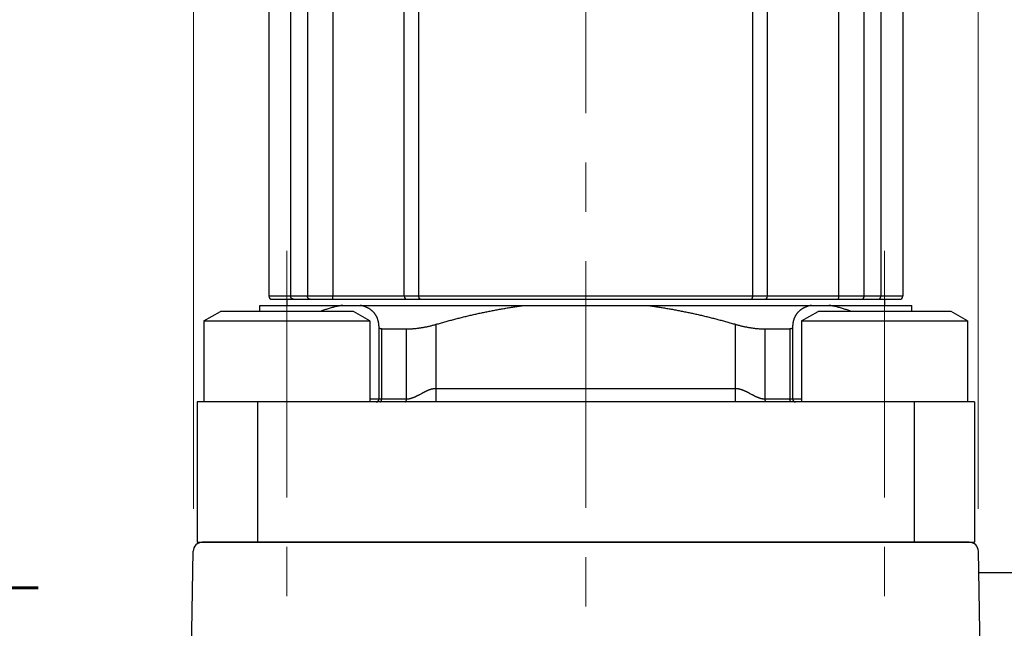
# Model space of a CAD drawing. Header units: millimetres. Extents: x 0 to 594, y 0 to 420.
# Tile 84 of 112: x 478 to 511, y 233 to 253. Entities that reach past the tile are written whole.
import ezdxf

# ---------------------------------------------------------------- set-up
doc = ezdxf.new("R2010")
doc.units = ezdxf.units.MM
doc.header["$LTSCALE"] = 0.257233
doc.linetypes.add('CENTER', pattern=[50.8, 31.75, -6.35, 6.35, -6.35])
doc.layers.add('NoLayerName_001', color=7, linetype='Continuous')
doc.layers.add('NoLayerName_003', color=7, linetype='Continuous')
doc.styles.get("Standard").update_dxf_attribs({"font": 'txt', "bigfont": 'extfont2'})
doc.dimstyles.get("Standard").update_dxf_attribs({"dimtxt": 2.5, "dimasz": 2.5, "dimexe": 1, "dimexo": 1, "dimtad": 1, "dimdec": 3, "dimzin": 0, "dimdsep": 46, "dimtxsty": 'Standard', "dimcen": 2.5, "dimadec": 3, "dimazin": 0, "dimtfac": 0.75, "dimtdec": 3, "dimtmove": 0, "dimatfit": 3, "dimfxl": 1, "dimarcsym": 0})

# ---------------------------------------------------------------- blocks, each defined once
blk = doc.blocks.new('_OPEN30')
at = {"color": 0, "linetype": 'ByBlock', "lineweight": -2}
for p, q in [((-1, 0.267949), (0, 0)), ((0, 0), (-1, -0.267949)), ((0, 0), (-1, 0))]:
    blk.add_line(p, q, dxfattribs=at)
blk = doc.blocks.new('*D49')
at = {"layer": 'Defpoints', "color": 0}
for p in [(483.933, 281.714), (483.933, 235.47), (509.933, 235.47)]:
    blk.add_point(p, dxfattribs=at)
at = {"layer": 'NoLayerName_001', "color": 0, "linetype": 'Continuous', "lineweight": 13}
for p, q in [((483.933, 236.884), (483.933, 283.128)), ((509.933, 236.884), (509.933, 283.128)), ((507.812, 281.714), (486.055, 281.714))]:
    blk.add_line(p, q, dxfattribs=at)
at = {"layer": 'NoLayerName_001', "color": 0, "lineweight": 13, "xscale": 2.1213, "yscale": 2.1213, "zscale": 2.1213, "rotation": 180}
blk.add_blockref('_OPEN30', (483.933, 281.714), dxfattribs=at)
at = {"layer": 'NoLayerName_001', "color": 0, "lineweight": 13, "xscale": 2.1213, "yscale": 2.1213, "zscale": 2.1213}
blk.add_blockref('_OPEN30', (509.933, 281.714), dxfattribs=at)
at = {"layer": 'NoLayerName_001', "color": 0, "lineweight": 13, "insert": (496.933, 285.603), "char_height": 4.9497, "attachment_point": 5}
blk.add_mtext('\\W0.8000;26', dxfattribs=at)
blk = doc.blocks.new('*D50')
at = {"layer": 'Defpoints', "color": 0}
for p in [(489.433, 267.87), (461.521, 221.77), (476.633, 221.77)]:
    blk.add_point(p, dxfattribs=at)
at = {"layer": 'NoLayerName_001', "color": 0, "linetype": 'Continuous', "lineweight": 13}
for p, q in [((488.019, 267.87), (460.107, 267.87)), ((461.521, 265.749), (461.521, 223.891)), ((475.219, 221.77), (460.107, 221.77))]:
    blk.add_line(p, q, dxfattribs=at)
at = {"layer": 'NoLayerName_001', "color": 0, "lineweight": 13, "xscale": 2.121340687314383, "yscale": 2.121340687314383, "zscale": 2.121340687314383}
for p, rotation in [((461.521, 267.87), 90), ((461.521, 221.77), 270)]:
    blk.add_blockref('_OPEN30', p, dxfattribs=dict(at, rotation=rotation))
at = {"layer": 'NoLayerName_001', "color": 0, "lineweight": 13, "insert": (457.632, 244.82), "char_height": 4.94979, "attachment_point": 5, "rotation": 90}
blk.add_mtext('\\W0.8000;４６．５', dxfattribs=at)
blk = doc.blocks.new('*D51')
at = {"layer": 'Defpoints', "color": 0}
for p in [(489.433, 267.87), (452.631, 141.77), (476.633, 141.77)]:
    blk.add_point(p, dxfattribs=at)
at = {"layer": 'NoLayerName_001', "color": 0, "linetype": 'Continuous', "lineweight": 13}
for p, q in [((488.019, 267.87), (451.217, 267.87)), ((452.631, 265.749), (452.631, 143.891)), ((475.219, 141.77), (451.217, 141.77))]:
    blk.add_line(p, q, dxfattribs=at)
at = {"layer": 'NoLayerName_001', "color": 0, "lineweight": 13, "xscale": 2.121340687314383, "yscale": 2.121340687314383, "zscale": 2.121340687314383}
for p, rotation in [((452.631, 267.87), 90), ((452.631, 141.77), 270)]:
    blk.add_blockref('_OPEN30', p, dxfattribs=dict(at, rotation=rotation))
at = {"layer": 'NoLayerName_001', "color": 0, "lineweight": 13, "insert": (448.742, 204.82), "char_height": 4.94979, "attachment_point": 5, "rotation": 90}
blk.add_mtext('\\W0.8000;１２６．５', dxfattribs=at)
blk = doc.blocks.new('*D62')
at = {"layer": 'Defpoints', "color": 0}
for p in [(508.433, 227.903), (508.433, 224.35), (496.933, 218.124)]:
    blk.add_point(p, dxfattribs=at)
at = {"layer": 'NoLayerName_001', "color": 0, "linetype": 'Continuous', "lineweight": 13}
for p, q in [((508.433, 225.764), (508.433, 229.317)), ((496.933, 227.903), (466.538, 227.903)), ((499.055, 227.903), (506.312, 227.903))]:
    blk.add_line(p, q, dxfattribs=at)
at = {"layer": 'NoLayerName_001', "color": 0, "lineweight": 13, "xscale": 2.121340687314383, "yscale": 2.121340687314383, "zscale": 2.121340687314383, "rotation": 180}
blk.add_blockref('_OPEN30', (496.933, 227.903), dxfattribs=at)
at = {"layer": 'NoLayerName_001', "color": 0, "lineweight": 13, "xscale": 2.121340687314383, "yscale": 2.121340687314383, "zscale": 2.121340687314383}
blk.add_blockref('_OPEN30', (508.433, 227.903), dxfattribs=at)
at = {"layer": 'NoLayerName_001', "color": 0, "lineweight": 13, "insert": (473.704, 231.792), "char_height": 4.94979, "attachment_point": 5}
blk.add_mtext('\\W0.8000;11.5', dxfattribs=at)

msp = doc.modelspace()

# ---------------------------------------------------------------- linework, layer by layer
at = {"layer": 'NoLayerName_001', "color": 8, "linetype": 'Continuous', "lineweight": 25}
for p, q in [((490.9183, 243.9199), (490.9183, 263.7561)), ((491.4039, 243.9199), (491.4039, 263.7561)), ((502.4626, 243.9199), (502.4626, 263.7561)), ((502.9481, 243.9199), (502.9481, 263.7561)), ((488.5561, 261.4314), (488.5562, 243.9199)), ((505.3102, 243.9199), (505.3103, 261.4314)), ((487.7143, 260.9789), (487.7143, 243.9199)), ((506.1521, 243.9199), (506.1522, 260.9789)), ((487.1605, 243.9199), (487.1605, 259.9007)), ((506.706, 259.9007), (506.7059, 243.9199)), ((507.4332, 243.9199), (486.4332, 243.9199)), ((490.1718, 240.5199), (490.1718, 242.8396)), ((490.9948, 240.521), (490.9948, 242.8396)), ((491.9764, 240.4199), (491.9764, 242.9914)), ((501.89, 240.4199), (501.89, 242.9914)), ((502.8716, 240.5199), (502.8716, 242.8396)), ((503.6946, 242.8396), (503.6946, 240.5199)), ((491.9764, 240.8699), (501.89, 240.8683)), ((486.0582, 240.4199), (486.0582, 235.7699)), ((489.7832, 240.5199), (490.0836, 240.5199)), ((490.0836, 240.5199), (490.9948, 240.521)), ((502.8716, 240.5199), (504.0832, 240.5199)), ((507.8082, 240.4199), (507.8082, 235.7699))]:
    msp.add_line(p, q, dxfattribs=at)
at = {"layer": 'NoLayerName_001', "color": 7, "linetype": 'Continuous', "lineweight": 25}
for p, q in [((486.4332, 256.4961), (486.4332, 243.9199)), ((507.4332, 256.4961), (507.4332, 243.9199)), ((486.5332, 243.8199), (507.3332, 243.8199)), ((487.0332, 243.8199), (487.0332, 243.6199)), ((506.8332, 243.8199), (506.8332, 243.6199)), ((484.2832, 243.1023), (484.8332, 243.4199)), ((489.2332, 243.4199), (484.8332, 243.4199)), ((486.1332, 243.6199), (507.7332, 243.6199)), ((486.1332, 243.4199), (486.1332, 243.6199)), ((489.7832, 243.1023), (489.2332, 243.4199)), ((504.0832, 243.1023), (504.6332, 243.4199)), ((509.0332, 243.4199), (504.6332, 243.4199)), ((507.7332, 243.4199), (507.7332, 243.6199)), ((509.5832, 243.1023), (509.0332, 243.4199)), ((484.2832, 243.1023), (489.7832, 243.1023)), ((484.2832, 243.1023), (484.2832, 240.4199)), ((489.7832, 243.1023), (489.7832, 240.4199)), ((504.0832, 243.1023), (509.5832, 243.1023)), ((504.0832, 243.1023), (504.0832, 240.4199)), ((509.5832, 243.1023), (509.5832, 240.4199)), ((490.0836, 240.5199), (490.0836, 242.8995)), ((490.1718, 242.8396), (490.9948, 242.8396)), ((502.8716, 242.8396), (503.6946, 242.8396)), ((503.7828, 242.8995), (503.7828, 240.5199)), ((484.0582, 240.4199), (484.0582, 235.7699)), ((509.8082, 240.4199), (484.0582, 240.4199)), ((509.8082, 240.4199), (509.8082, 235.7699)), ((484.0582, 235.7699), (509.8082, 235.7699)), ((509.6332, 235.7699), (484.2332, 235.7699)), ((483.7115, 223.0701), (483.9281, 235.4751)), ((510.1549, 223.0701), (509.9384, 235.4751)), ((509.9507, 234.7699), (527.1385, 234.7699))]:
    msp.add_line(p, q, dxfattribs=at)
at = {"layer": 'NoLayerName_001', "color": 2, "linetype": 'CENTER', "lineweight": 13}
for p, q in [((487.0332, 245.4199), (487.0332, 233.7699)), ((506.8332, 245.4199), (506.8332, 233.7699))]:
    msp.add_line(p, q, dxfattribs=at)
at = {"layer": 'NoLayerName_001', "color": 7, "linetype": 'Continuous', "lineweight": 25}
for centre, radius, start, end in [((486.5332, 243.9199), 0.1, 180, 270), ((507.3332, 243.9199), 0.1, 270, 0), ((489.9836, 240.5199), 0.1, 270.00128, 0.00128), ((503.8828, 240.5199), 0.1, 179.99872, 269.99872), ((484.228, 235.4699), 0.3, 90, 179), ((509.6384, 235.4699), 0.3, 1, 90)]:
    msp.add_arc(centre, radius, start, end, dxfattribs=at)
at = {"layer": 'NoLayerName_001', "color": 8, "linetype": 'Continuous', "lineweight": 25}
for centre, start, end in [((491.0183, 243.9198), 179.97872, 270.01426), ((502.8481, 243.9198), 269.98574, 0.02128)]:
    msp.add_arc(centre, 0.1, start, end, dxfattribs=at)
for points, knots in [([(487.2514, 243.8199), (487.2494, 243.8199), (487.2455, 243.82), (487.2396, 243.8207), (487.2337, 243.8217), (487.2279, 243.8232), (487.2222, 243.8251), (487.2167, 243.8274), (487.2114, 243.83), (487.2062, 243.833), (487.2013, 243.8363), (487.1966, 243.8399), (487.1921, 243.8439), (487.1879, 243.8481), (487.184, 243.8527), (487.1803, 243.8575), (487.177, 243.8625), (487.1739, 243.8677), (487.1711, 243.8731), (487.1687, 243.8787), (487.1665, 243.8844), (487.1647, 243.8902), (487.1632, 243.8961), (487.162, 243.902), (487.1611, 243.9079), (487.1606, 243.9139), (487.1605, 243.9179), (487.1605, 243.9199)], [0, 0, 0, 0, 0.0059204, 0.01186169, 0.0178195, 0.02378731, 0.02975713, 0.03572013, 0.04167, 0.04761151, 0.05355165, 0.05949668, 0.06545236, 0.07142414, 0.0774171, 0.08343377, 0.08947355, 0.09553366, 0.10160956, 0.10769524, 0.11378361, 0.1198668, 0.12593649, 0.13198422, 0.13800168, 0.14398107, 0.1499154, 0.1499154, 0.1499154, 0.1499154]), ([(487.8, 243.8199), (487.7981, 243.8199), (487.7942, 243.82), (487.7885, 243.8207), (487.7828, 243.8219), (487.7772, 243.8235), (487.7717, 243.8254), (487.7664, 243.8278), (487.7613, 243.8306), (487.7564, 243.8337), (487.7517, 243.8371), (487.7473, 243.8409), (487.7431, 243.8449), (487.7392, 243.8492), (487.7356, 243.8538), (487.7322, 243.8586), (487.7291, 243.8636), (487.7263, 243.8688), (487.7238, 243.8741), (487.7216, 243.8796), (487.7197, 243.8852), (487.718, 243.8909), (487.7166, 243.8966), (487.7156, 243.9024), (487.7148, 243.9083), (487.7143, 243.9141), (487.7143, 243.9179), (487.7143, 243.9199)], [0, 0, 0, 0, 0.00577, 0.01156307, 0.01737467, 0.02319712, 0.02902059, 0.03483398, 0.04063164, 0.04642158, 0.05221194, 0.0580088, 0.06381649, 0.06963784, 0.07547501, 0.08133055, 0.08720518, 0.09309747, 0.09900424, 0.10492079, 0.11084117, 0.11675851, 0.12266521, 0.12855325, 0.13441438, 0.14024038, 0.14602334, 0.14602334, 0.14602334, 0.14602334]), ([(488.5578, 243.8199), (488.5577, 243.8205), (488.5574, 243.8216), (488.5573, 243.8235), (488.5573, 243.8253), (488.5572, 243.8271), (488.5571, 243.8289), (488.557, 243.8307), (488.557, 243.8325), (488.5569, 243.8356), (488.5568, 243.8398), (488.5567, 243.8447), (488.5567, 243.8489), (488.5566, 243.8532), (488.5565, 243.8586), (488.5564, 243.8659), (488.5564, 243.8744), (488.5563, 243.8841), (488.5562, 243.8944), (488.5562, 243.9059), (488.5562, 243.9144), (488.5562, 243.9193), (488.5562, 243.9199)], [0, 0, 0, 0, 0.00182946, 0.00360138, 0.00547013, 0.00727439, 0.00907346, 0.01088559, 0.01270702, 0.01453382, 0.02001037, 0.02546518, 0.02909785, 0.03273293, 0.03819014, 0.04546926, 0.05456506, 0.06365912, 0.07457288, 0.08548741, 0.0982211, 0.10004015, 0.10004015, 0.10004015, 0.10004015]), ([(491.4553, 243.8199), (491.454, 243.82), (491.4512, 243.82), (491.4473, 243.8211), (491.4434, 243.8226), (491.4398, 243.8246), (491.4363, 243.8269), (491.4331, 243.8295), (491.4302, 243.8324), (491.4275, 243.8354), (491.4251, 243.8387), (491.4229, 243.8421), (491.4208, 243.8456), (491.4189, 243.8492), (491.4171, 243.8528), (491.4155, 243.8565), (491.414, 243.8603), (491.4126, 243.8641), (491.4113, 243.868), (491.4102, 243.8718), (491.4091, 243.8758), (491.4082, 243.8797), (491.4074, 243.8837), (491.4066, 243.8876), (491.406, 243.8916), (491.4054, 243.8956), (491.4049, 243.8997), (491.4045, 243.9037), (491.4042, 243.9077), (491.404, 243.9118), (491.4039, 243.9158), (491.4039, 243.9185), (491.4039, 243.9199)], [0, 0, 0, 0, 0.00403818, 0.00811031, 0.0122319, 0.01638923, 0.02054735, 0.02466384, 0.02874268, 0.03280585, 0.03686729, 0.04093343, 0.04500426, 0.04907426, 0.05313626, 0.05719129, 0.06124216, 0.06529102, 0.06933942, 0.07338828, 0.07743799, 0.08148841, 0.08553896, 0.08958926, 0.09363936, 0.09768922, 0.10173871, 0.10578757, 0.10983546, 0.11388192, 0.11792645, 0.12196841, 0.12196841, 0.12196841, 0.12196841]), ([(502.4111, 243.8199), (502.4125, 243.82), (502.4152, 243.82), (502.4191, 243.8211), (502.423, 243.8226), (502.4266, 243.8246), (502.4301, 243.8269), (502.4333, 243.8295), (502.4362, 243.8324), (502.4389, 243.8354), (502.4413, 243.8387), (502.4436, 243.8421), (502.4456, 243.8456), (502.4475, 243.8492), (502.4493, 243.8528), (502.4509, 243.8565), (502.4524, 243.8603), (502.4538, 243.8641), (502.4551, 243.868), (502.4562, 243.8718), (502.4573, 243.8758), (502.4582, 243.8797), (502.4591, 243.8837), (502.4598, 243.8876), (502.4605, 243.8916), (502.461, 243.8956), (502.4615, 243.8997), (502.4619, 243.9037), (502.4622, 243.9077), (502.4624, 243.9118), (502.4625, 243.9158), (502.4625, 243.9185), (502.4626, 243.9199)], [0, 0, 0, 0, 0.00403818, 0.00811031, 0.0122319, 0.01638923, 0.02054735, 0.02466384, 0.02874268, 0.03280585, 0.03686729, 0.04093343, 0.04500426, 0.04907426, 0.05313626, 0.05719129, 0.06124216, 0.06529102, 0.06933942, 0.07338828, 0.07743799, 0.08148841, 0.08553896, 0.08958926, 0.09363936, 0.09768922, 0.10173871, 0.10578757, 0.10983546, 0.11388192, 0.11792645, 0.12196841, 0.12196841, 0.12196841, 0.12196841]), ([(505.3087, 243.8199), (505.3088, 243.8205), (505.309, 243.8216), (505.3091, 243.8235), (505.3091, 243.8253), (505.3092, 243.8271), (505.3093, 243.8289), (505.3094, 243.8307), (505.3094, 243.8325), (505.3095, 243.8356), (505.3096, 243.8398), (505.3097, 243.8447), (505.3098, 243.8489), (505.3098, 243.8532), (505.3099, 243.8586), (505.31, 243.8659), (505.3101, 243.8744), (505.3101, 243.8841), (505.3102, 243.8944), (505.3102, 243.9059), (505.3102, 243.9144), (505.3102, 243.9193), (505.3102, 243.9199)], [0, 0, 0, 0, 0.00182946, 0.00360138, 0.00547013, 0.00727439, 0.00907346, 0.01088559, 0.01270702, 0.01453382, 0.02001037, 0.02546518, 0.02909785, 0.03273293, 0.03819014, 0.04546926, 0.05456506, 0.06365912, 0.07457288, 0.08548741, 0.0982211, 0.10004015, 0.10004015, 0.10004015, 0.10004015]), ([(506.0664, 243.8199), (506.0683, 243.8199), (506.0722, 243.82), (506.0779, 243.8207), (506.0836, 243.8219), (506.0892, 243.8235), (506.0947, 243.8254), (506.1, 243.8278), (506.1051, 243.8306), (506.11, 243.8337), (506.1147, 243.8371), (506.1191, 243.8409), (506.1233, 243.8449), (506.1272, 243.8492), (506.1308, 243.8538), (506.1342, 243.8586), (506.1373, 243.8636), (506.1401, 243.8688), (506.1426, 243.8741), (506.1448, 243.8796), (506.1468, 243.8852), (506.1484, 243.8909), (506.1498, 243.8966), (506.1508, 243.9024), (506.1516, 243.9083), (506.1521, 243.9141), (506.1521, 243.9179), (506.1521, 243.9199)], [0, 0, 0, 0, 0.00577, 0.01156307, 0.01737467, 0.02319712, 0.02902059, 0.03483398, 0.04063164, 0.04642158, 0.05221194, 0.0580088, 0.06381649, 0.06963784, 0.07547501, 0.08133055, 0.08720518, 0.09309747, 0.09900424, 0.10492079, 0.11084117, 0.11675851, 0.12266521, 0.12855325, 0.13441438, 0.14024038, 0.14602334, 0.14602334, 0.14602334, 0.14602334]), ([(506.615, 243.8199), (506.617, 243.8199), (506.621, 243.82), (506.6269, 243.8207), (506.6327, 243.8217), (506.6385, 243.8232), (506.6442, 243.8251), (506.6497, 243.8274), (506.655, 243.83), (506.6602, 243.833), (506.6651, 243.8363), (506.6698, 243.8399), (506.6743, 243.8439), (506.6785, 243.8481), (506.6824, 243.8527), (506.6861, 243.8575), (506.6894, 243.8625), (506.6925, 243.8677), (506.6953, 243.8731), (506.6977, 243.8787), (506.6999, 243.8844), (506.7017, 243.8902), (506.7032, 243.8961), (506.7044, 243.902), (506.7053, 243.9079), (506.7058, 243.9139), (506.7059, 243.9179), (506.7059, 243.9199)], [0, 0, 0, 0, 0.0059204, 0.01186169, 0.0178195, 0.02378731, 0.02975713, 0.03572013, 0.04167, 0.04761151, 0.05355165, 0.05949668, 0.06545236, 0.07142414, 0.0774171, 0.08343377, 0.08947355, 0.09553366, 0.10160956, 0.10769524, 0.11378361, 0.1198668, 0.12593649, 0.13198422, 0.13800168, 0.14398107, 0.1499154, 0.1499154, 0.1499154, 0.1499154]), ([(490.9948, 240.521), (491.0026, 240.5212), (491.0182, 240.5213), (491.0415, 240.5232), (491.0647, 240.5261), (491.0878, 240.5299), (491.1108, 240.5347), (491.1337, 240.5403), (491.1564, 240.5467), (491.1789, 240.5538), (491.2012, 240.5616), (491.2232, 240.5698), (491.245, 240.5786), (491.2666, 240.5877), (491.2879, 240.5973), (491.3091, 240.6071), (491.3301, 240.6173), (491.351, 240.6277), (491.3717, 240.6383), (491.3924, 240.6491), (491.4131, 240.66), (491.4543, 240.682), (491.4953, 240.7043), (491.5365, 240.7263), (491.5571, 240.7372), (491.5779, 240.748), (491.5987, 240.7586), (491.6196, 240.7689), (491.6406, 240.7791), (491.6618, 240.7889), (491.6831, 240.7985), (491.7046, 240.8076), (491.7263, 240.8164), (491.7481, 240.8247), (491.7701, 240.8325), (491.7924, 240.8397), (491.8148, 240.8463), (491.8374, 240.8522), (491.8603, 240.8573), (491.8833, 240.8618), (491.8987, 240.8639), (491.9065, 240.8651)], [0, 0, 0, 0, 0.02333968, 0.04669016, 0.07007615, 0.09351197, 0.11700242, 0.14054363, 0.16412398, 0.18772489, 0.21132164, 0.23488408, 0.2583783, 0.28179538, 0.30515706, 0.32848423, 0.35179536, 0.37510677, 0.39843121, 0.42177007, 0.44512019, 0.46847771, 0.56190012, 0.5852466, 0.60859184, 0.63193813, 0.65528836, 0.67864255, 0.70199774, 0.72535222, 0.74870601, 0.77206105, 0.79542079, 0.81878386, 0.84214751, 0.86551268, 0.88888452, 0.91227277, 0.9356876, 0.95911553, 0.98253729, 0.98253729, 0.98253729, 0.98253729]), ([(491.9065, 240.8651), (491.9142, 240.866), (491.9297, 240.8679), (491.953, 240.8695), (491.9686, 240.8697), (491.9764, 240.8699)], [0, 0, 0, 0, 0.02340265, 0.046780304, 0.070134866, 0.070134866, 0.070134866, 0.070134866]), ([(501.89, 240.8683), (501.8978, 240.8681), (501.9134, 240.868), (501.9367, 240.8663), (501.96, 240.8636), (501.9831, 240.8601), (502.0061, 240.8556), (502.0289, 240.8503), (502.0515, 240.8443), (502.0739, 240.8376), (502.0961, 240.8303), (502.1181, 240.8224), (502.1399, 240.8139), (502.1615, 240.8051), (502.1829, 240.7958), (502.2042, 240.7862), (502.2253, 240.7763), (502.2463, 240.766), (502.2672, 240.7556), (502.288, 240.745), (502.3087, 240.7342), (502.3293, 240.7233), (502.3705, 240.7012), (502.4115, 240.679), (502.4528, 240.6571), (502.4735, 240.6462), (502.4942, 240.6355), (502.515, 240.6251), (502.536, 240.6148), (502.557, 240.6048), (502.5782, 240.595), (502.5996, 240.5856), (502.6212, 240.5766), (502.6431, 240.568), (502.6652, 240.5598), (502.6875, 240.5522), (502.71, 240.5452), (502.7327, 240.5389), (502.7556, 240.5334), (502.7786, 240.5286), (502.794, 240.5263), (502.8018, 240.525)], [0, 0, 0, 0, 0.02335076, 0.0467256, 0.07012624, 0.09354642, 0.11697261, 0.14038483, 0.16376929, 0.18713691, 0.21049799, 0.23385784, 0.25721729, 0.2805732, 0.30392393, 0.32727311, 0.3506228, 0.37397314, 0.39732255, 0.42066821, 0.44401009, 0.46735096, 0.49069304, 0.58409848, 0.60745201, 0.63079812, 0.65413299, 0.67745357, 0.70076134, 0.72406899, 0.74739261, 0.77075028, 0.79416226, 0.81764939, 0.8412027, 0.86478905, 0.88837906, 0.91194865, 0.93547977, 0.95896116, 0.98238921, 0.98238921, 0.98238921, 0.98238921]), ([(490.1159, 240.4199), (490.1173, 240.42), (490.1201, 240.42), (490.1242, 240.4209), (490.1282, 240.4223), (490.132, 240.4241), (490.1356, 240.4262), (490.1391, 240.4287), (490.1422, 240.4314), (490.1452, 240.4344), (490.1479, 240.4376), (490.1504, 240.4409), (490.1527, 240.4444), (490.1548, 240.448), (490.1568, 240.4516), (490.1586, 240.4554), (490.1603, 240.4591), (490.1619, 240.463), (490.1633, 240.4669), (490.1646, 240.4708), (490.1658, 240.4748), (490.1669, 240.4788), (490.1679, 240.4828), (490.1687, 240.4869), (490.1695, 240.491), (490.1701, 240.4951), (490.1706, 240.4992), (490.1711, 240.5033), (490.1714, 240.5074), (490.1716, 240.5116), (490.1718, 240.5157), (490.1718, 240.5185), (490.1718, 240.5199)], [0, 0, 0, 0, 0.00413911, 0.00830842, 0.01251632, 0.01675238, 0.02099215, 0.02520282, 0.02937869, 0.03353967, 0.03769937, 0.04186442, 0.0460353, 0.05020721, 0.05437182, 0.05852747, 0.06267742, 0.06682431, 0.07097007, 0.07511596, 0.07926263, 0.08341014, 0.08755798, 0.09170569, 0.09585332, 0.10000087, 0.10414813, 0.10829479, 0.11244038, 0.11658427, 0.12072575, 0.12486397, 0.12486397, 0.12486397, 0.12486397]), ([(490.9452, 240.4199), (490.9464, 240.4199), (490.9487, 240.42), (490.9521, 240.4208), (490.9554, 240.422), (490.9586, 240.4236), (490.9616, 240.4255), (490.9644, 240.4277), (490.967, 240.4301), (490.9694, 240.4326), (490.9716, 240.4353), (490.9737, 240.4381), (490.9756, 240.441), (490.9774, 240.4439), (490.979, 240.447), (490.9806, 240.4501), (490.9821, 240.4532), (490.9834, 240.4564), (490.9847, 240.4596), (490.9859, 240.4629), (490.987, 240.4662), (490.988, 240.4695), (490.9889, 240.4729), (490.9898, 240.4763), (490.9905, 240.4797), (490.9912, 240.4831), (490.9919, 240.4865), (490.9925, 240.4899), (490.993, 240.4934), (490.9934, 240.4968), (490.9938, 240.5002), (490.9941, 240.5037), (490.9944, 240.5072), (490.9946, 240.5106), (490.9947, 240.5141), (490.9948, 240.5176), (490.9948, 240.5199), (490.9948, 240.521)], [0, 0, 0, 0, 0.00346627, 0.00696127, 0.0104963, 0.01406285, 0.01763764, 0.02118704, 0.02468669, 0.02815563, 0.03161392, 0.03507343, 0.03853836, 0.04200844, 0.04548178, 0.04895522, 0.0524264, 0.05589666, 0.05936746, 0.06283979, 0.06631418, 0.06979076, 0.07326927, 0.07674907, 0.0802292, 0.08370838, 0.08718566, 0.09066119, 0.09413522, 0.09760796, 0.10107957, 0.10455018, 0.10801985, 0.11148864, 0.11495654, 0.11842352, 0.12188949, 0.12188949, 0.12188949, 0.12188949]), ([(502.8018, 240.525), (502.8095, 240.5241), (502.8249, 240.522), (502.8482, 240.5202), (502.8638, 240.5201), (502.8716, 240.5199)], [0, 0, 0, 0, 0.023379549, 0.046724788, 0.070060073, 0.070060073, 0.070060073, 0.070060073]), ([(502.9206, 240.4199), (502.9195, 240.4199), (502.9172, 240.4199), (502.9138, 240.4207), (502.9105, 240.4218), (502.9073, 240.4233), (502.9042, 240.4252), (502.9014, 240.4273), (502.8988, 240.4296), (502.8965, 240.4321), (502.8943, 240.4348), (502.8923, 240.4376), (502.8904, 240.4404), (502.8886, 240.4434), (502.8869, 240.4464), (502.8854, 240.4494), (502.8839, 240.4526), (502.8826, 240.4557), (502.8813, 240.4589), (502.8802, 240.4622), (502.8791, 240.4655), (502.8781, 240.4688), (502.8772, 240.4721), (502.8764, 240.4755), (502.8756, 240.4788), (502.8749, 240.4822), (502.8743, 240.4856), (502.8738, 240.489), (502.8733, 240.4924), (502.8728, 240.4958), (502.8725, 240.4992), (502.8722, 240.5027), (502.8719, 240.5061), (502.8718, 240.5095), (502.8716, 240.513), (502.8716, 240.5164), (502.8716, 240.5187), (502.8716, 240.5199)], [0, 0, 0, 0, 0.00343752, 0.00690556, 0.01041541, 0.01395752, 0.0175071, 0.02102881, 0.02449886, 0.02793828, 0.03136764, 0.03479858, 0.03823484, 0.04167612, 0.0451205, 0.04856477, 0.05200673, 0.05544785, 0.05888963, 0.06233305, 0.06577866, 0.06922657, 0.07267648, 0.07612772, 0.07957928, 0.08302983, 0.08647839, 0.08992513, 0.0933703, 0.09681411, 0.10025673, 0.1036983, 0.1071389, 0.11057858, 0.11401735, 0.1174552, 0.12089206, 0.12089206, 0.12089206, 0.12089206]), ([(503.7505, 240.4199), (503.7491, 240.42), (503.7463, 240.42), (503.7422, 240.4209), (503.7383, 240.4223), (503.7344, 240.4241), (503.7308, 240.4262), (503.7274, 240.4287), (503.7242, 240.4314), (503.7213, 240.4344), (503.7186, 240.4376), (503.7161, 240.4409), (503.7137, 240.4444), (503.7116, 240.448), (503.7096, 240.4516), (503.7078, 240.4554), (503.7061, 240.4591), (503.7045, 240.463), (503.7031, 240.4669), (503.7018, 240.4708), (503.7006, 240.4748), (503.6995, 240.4788), (503.6986, 240.4828), (503.6977, 240.4869), (503.697, 240.491), (503.6963, 240.4951), (503.6958, 240.4992), (503.6954, 240.5033), (503.695, 240.5074), (503.6948, 240.5116), (503.6946, 240.5157), (503.6946, 240.5185), (503.6946, 240.5199)], [0, 0, 0, 0, 0.00413911, 0.00830842, 0.01251632, 0.01675238, 0.02099215, 0.02520282, 0.0293787, 0.03353967, 0.03769937, 0.04186442, 0.0460353, 0.05020721, 0.05437182, 0.05852747, 0.06267742, 0.06682431, 0.07097006, 0.07511596, 0.07926263, 0.08341013, 0.08755798, 0.09170569, 0.09585332, 0.10000086, 0.10414813, 0.10829479, 0.11244037, 0.11658427, 0.12072575, 0.12486397, 0.12486397, 0.12486397, 0.12486397])]:
    msp.add_open_spline(points, degree=3, knots=knots, dxfattribs=at)
at = {"layer": 'NoLayerName_001', "color": 7, "linetype": 'Continuous', "lineweight": 25}
for points, knots in [([(488.8795, 243.6199), (488.858, 243.6163), (488.8149, 243.6096), (488.7505, 243.5973), (488.6864, 243.5838), (488.6226, 243.5689), (488.5591, 243.5527), (488.4959, 243.5353), (488.433, 243.5169), (488.3704, 243.4975), (488.3081, 243.4772), (488.2462, 243.456), (488.1924, 243.4368), (488.1594, 243.4245), (488.1468, 243.4199)], [0, 0, 0, 0, 0.06547203, 0.13096058, 0.19647138, 0.26200409, 0.32755272, 0.39310605, 0.45864806, 0.52416761, 0.58967079, 0.65516432, 0.72065302, 0.76085834, 0.76085834, 0.76085834, 0.76085834]), ([(489.5125, 243.6085), (489.5041, 243.6105), (489.4872, 243.6147), (489.4702, 243.6181), (489.4618, 243.6199)], [0, 0, 0, 0, 0.02602599, 0.05199881, 0.05199881, 0.05199881, 0.05199881]), ([(490.0836, 242.8995), (490.0833, 242.9081), (490.083, 242.9254), (490.0814, 242.9514), (490.0792, 242.9774), (490.0762, 243.0033), (490.0724, 243.0291), (490.0679, 243.0547), (490.0625, 243.0802), (490.0563, 243.1055), (490.0492, 243.1306), (490.0413, 243.1553), (490.0324, 243.1798), (490.0227, 243.2038), (490.0121, 243.2275), (490.0005, 243.2508), (489.9881, 243.2736), (489.9747, 243.2959), (489.9605, 243.3176), (489.9454, 243.3388), (489.9294, 243.3593), (489.9127, 243.3792), (489.8951, 243.3983), (489.8768, 243.4167), (489.8578, 243.4344), (489.8381, 243.4514), (489.8177, 243.4675), (489.7968, 243.4829), (489.7753, 243.4975), (489.7533, 243.5113), (489.7308, 243.5243), (489.7078, 243.5366), (489.6845, 243.5481), (489.6607, 243.5588), (489.6367, 243.5689), (489.6123, 243.5782), (489.5877, 243.5868), (489.5628, 243.5947), (489.5378, 243.602), (489.5209, 243.6063), (489.5125, 243.6085)], [0, 0, 0, 0, 0.02596954, 0.05198626, 0.07803425, 0.10409944, 0.13016979, 0.15623549, 0.18228914, 0.20832598, 0.23434406, 0.26034444, 0.28632966, 0.31230228, 0.33826665, 0.36422925, 0.39019786, 0.41617316, 0.44215189, 0.46813166, 0.49411127, 0.52009097, 0.54607134, 0.57205149, 0.59802903, 0.62400041, 0.64996628, 0.67593402, 0.70190924, 0.72789513, 0.75389267, 0.77990374, 0.8059329, 0.8319822, 0.85805076, 0.884135, 0.91022879, 0.93632362, 0.96240883, 0.98847171, 0.98847171, 0.98847171, 0.98847171]), ([(491.9764, 242.9914), (492.0247, 243.0053), (492.1212, 243.0334), (492.2663, 243.0741), (492.4117, 243.114), (492.5573, 243.1529), (492.7032, 243.1907), (492.8495, 243.2275), (492.9959, 243.2632), (493.1427, 243.2978), (493.2897, 243.3313), (493.4369, 243.3636), (493.5845, 243.3948), (493.7322, 243.4249), (493.8802, 243.4537), (494.0285, 243.4813), (494.1769, 243.5076), (494.3256, 243.5327), (494.4745, 243.5566), (494.6235, 243.579), (494.7728, 243.6003), (494.8724, 243.6132), (494.9222, 243.6199)], [0, 0, 0, 0, 0.1507273, 0.3014637, 0.4522074, 0.6029568, 0.7537107, 0.9044686, 1.0552303, 1.205996, 1.3567664, 1.5075429, 1.658326, 1.809113, 1.9599001, 2.1106843, 2.261463, 2.412234, 2.5629955, 2.7137462, 2.8644855, 3.015213, 3.015213, 3.015213, 3.015213]), ([(498.9442, 243.6199), (498.994, 243.6132), (499.0937, 243.6003), (499.2429, 243.579), (499.392, 243.5566), (499.5408, 243.5327), (499.6895, 243.5076), (499.8379, 243.4813), (499.9862, 243.4537), (500.1342, 243.4249), (500.282, 243.3948), (500.4295, 243.3636), (500.5768, 243.3313), (500.7238, 243.2978), (500.8705, 243.2632), (501.017, 243.2275), (501.1632, 243.1907), (501.3091, 243.1529), (501.4548, 243.114), (501.6001, 243.0741), (501.7453, 243.0334), (501.8417, 243.0053), (501.89, 242.9914)], [0, 0, 0, 0, 0.1507275, 0.3014668, 0.4522175, 0.602979, 0.75375, 0.9045287, 1.0553129, 1.2061, 1.356887, 1.5076701, 1.6584466, 1.809217, 1.9599827, 2.1107444, 2.2615023, 2.4122562, 2.5630056, 2.7137492, 2.8644857, 3.015213, 3.015213, 3.015213, 3.015213]), ([(504.4047, 243.6199), (504.3962, 243.6181), (504.3792, 243.6146), (504.3539, 243.6086), (504.3287, 243.602), (504.3036, 243.5947), (504.2788, 243.5868), (504.2541, 243.5782), (504.2298, 243.5689), (504.2057, 243.5588), (504.182, 243.5481), (504.1586, 243.5366), (504.1357, 243.5243), (504.1132, 243.5113), (504.0911, 243.4975), (504.0696, 243.4829), (504.0487, 243.4675), (504.0284, 243.4514), (504.0087, 243.4344), (503.9896, 243.4167), (503.9713, 243.3983), (503.9538, 243.3792), (503.937, 243.3593), (503.921, 243.3388), (503.9059, 243.3176), (503.8917, 243.2959), (503.8784, 243.2736), (503.8659, 243.2508), (503.8544, 243.2275), (503.8437, 243.2038), (503.834, 243.1798), (503.8251, 243.1553), (503.8172, 243.1306), (503.8101, 243.1055), (503.8039, 243.0802), (503.7985, 243.0547), (503.794, 243.0291), (503.7902, 243.0033), (503.7872, 242.9774), (503.7859, 242.96), (503.7851, 242.9514)], [0, 0, 0, 0, 0.02597282, 0.0519988, 0.07806168, 0.10414688, 0.13024171, 0.15633549, 0.18241973, 0.20848829, 0.23453759, 0.26056675, 0.28657781, 0.31257535, 0.33856125, 0.36453646, 0.3905042, 0.41647007, 0.44244144, 0.46841897, 0.49439912, 0.52037949, 0.54635919, 0.5723388, 0.59831858, 0.6242973, 0.6502726, 0.67624119, 0.70220379, 0.72816816, 0.75414078, 0.78012601, 0.80612641, 0.8321445, 0.85818135, 0.88423502, 0.91030073, 0.93637108, 0.96243627, 0.98848426, 0.98848426, 0.98848426, 0.98848426]), ([(505.7196, 243.4199), (505.707, 243.4245), (505.674, 243.4368), (505.6203, 243.456), (505.5583, 243.4772), (505.496, 243.4975), (505.4334, 243.5169), (505.3705, 243.5353), (505.3073, 243.5527), (505.2438, 243.5689), (505.18, 243.5838), (505.1159, 243.5973), (505.0516, 243.6096), (505.0084, 243.6163), (504.9869, 243.6199)], [0, 0, 0, 0, 0.04020538, 0.10569408, 0.17118762, 0.2366908, 0.30221034, 0.36775236, 0.43330569, 0.49885432, 0.56438703, 0.62989783, 0.69538637, 0.7608584, 0.7608584, 0.7608584, 0.7608584]), ([(490.1718, 242.8396), (490.1705, 242.8396), (490.1678, 242.8396), (490.1639, 242.8397), (490.1599, 242.8399), (490.156, 242.8402), (490.152, 242.8406), (490.1481, 242.8411), (490.1442, 242.8417), (490.1403, 242.8425), (490.1364, 242.8433), (490.1325, 242.8443), (490.1287, 242.8454), (490.1249, 242.8467), (490.1212, 242.8481), (490.1175, 242.8497), (490.114, 242.8514), (490.1105, 242.8534), (490.1072, 242.8555), (490.1039, 242.8579), (490.1009, 242.8605), (490.098, 242.8633), (490.0954, 242.8663), (490.0929, 242.8694), (490.0907, 242.8728), (490.0888, 242.8763), (490.0872, 242.8799), (490.0859, 242.8837), (490.0849, 242.8876), (490.0842, 242.8915), (490.0837, 242.8955), (490.0836, 242.8981), (490.0836, 242.8995)], [0, 0, 0, 0, 0.00395956, 0.00792234, 0.01188717, 0.01585324, 0.01982016, 0.02378801, 0.02775733, 0.0317292, 0.03570522, 0.03968756, 0.04367577, 0.04766471, 0.0516503, 0.05563047, 0.05960536, 0.06357763, 0.06755268, 0.07153844, 0.07553523, 0.07953555, 0.08353357, 0.08752592, 0.09151234, 0.0954962, 0.09948371, 0.10347777, 0.1074767, 0.11147517, 0.1154649, 0.11943534, 0.11943534, 0.11943534, 0.11943534]), ([(490.9948, 242.8396), (491.0114, 242.8397), (491.0446, 242.8398), (491.0944, 242.8413), (491.1442, 242.8435), (491.1939, 242.8466), (491.2436, 242.8505), (491.2932, 242.8551), (491.3428, 242.8606), (491.3922, 242.8668), (491.4416, 242.8737), (491.4909, 242.8812), (491.5401, 242.8894), (491.5891, 242.8983), (491.638, 242.9078), (491.6868, 242.9179), (491.7355, 242.9287), (491.784, 242.94), (491.8323, 242.952), (491.8805, 242.9645), (491.9286, 242.9776), (491.9604, 242.9868), (491.9764, 242.9914)], [0, 0, 0, 0, 0.04978426, 0.09957807, 0.14938416, 0.19920384, 0.24903702, 0.29888227, 0.34873689, 0.39859694, 0.44845735, 0.49831197, 0.54815712, 0.5979939, 0.64782348, 0.69764673, 0.74746417, 0.79727603, 0.84708219, 0.89688226, 0.94667554, 0.99646104, 0.99646104, 0.99646104, 0.99646104]), ([(501.89, 242.9914), (501.906, 242.9868), (501.9379, 242.9776), (501.9859, 242.9645), (502.0341, 242.952), (502.0825, 242.94), (502.131, 242.9287), (502.1796, 242.9179), (502.2284, 242.9078), (502.2773, 242.8983), (502.3264, 242.8894), (502.3755, 242.8812), (502.4248, 242.8737), (502.4742, 242.8668), (502.5237, 242.8606), (502.5732, 242.8551), (502.6228, 242.8505), (502.6725, 242.8466), (502.7222, 242.8435), (502.772, 242.8413), (502.8218, 242.8398), (502.855, 242.8397), (502.8716, 242.8396)], [0, 0, 0, 0, 0.0497855, 0.09957878, 0.14937885, 0.19918501, 0.24899686, 0.29881431, 0.34863756, 0.39846714, 0.44830391, 0.49814907, 0.54800368, 0.59786409, 0.64772415, 0.69757876, 0.74742401, 0.79725719, 0.84707687, 0.89688296, 0.94667677, 0.99646103, 0.99646103, 0.99646103, 0.99646103]), ([(503.7828, 242.8995), (503.7828, 242.8981), (503.7827, 242.8955), (503.7822, 242.8915), (503.7815, 242.8876), (503.7805, 242.8837), (503.7792, 242.8799), (503.7776, 242.8763), (503.7757, 242.8728), (503.7735, 242.8694), (503.7711, 242.8663), (503.7684, 242.8633), (503.7655, 242.8605), (503.7625, 242.8579), (503.7593, 242.8555), (503.7559, 242.8534), (503.7525, 242.8514), (503.7489, 242.8497), (503.7452, 242.8481), (503.7415, 242.8467), (503.7377, 242.8454), (503.7339, 242.8443), (503.73, 242.8433), (503.7262, 242.8425), (503.7223, 242.8417), (503.7183, 242.8411), (503.7144, 242.8406), (503.7104, 242.8402), (503.7065, 242.8399), (503.7025, 242.8397), (503.6986, 242.8396), (503.6959, 242.8396), (503.6946, 242.8396)], [0, 0, 0, 0, 0.00397044, 0.00796017, 0.01195864, 0.01595757, 0.01995163, 0.02393914, 0.027923, 0.03190942, 0.03590177, 0.03989979, 0.04390011, 0.0478969, 0.05188266, 0.05585771, 0.05982998, 0.06380487, 0.06778504, 0.07177063, 0.07575957, 0.07974778, 0.08373012, 0.08770614, 0.09167801, 0.09564733, 0.09961518, 0.1035821, 0.10754817, 0.111513, 0.11547578, 0.11943534, 0.11943534, 0.11943534, 0.11943534]), ([(503.7851, 242.9514), (503.7846, 242.9427), (503.7834, 242.9255), (503.7831, 242.9081), (503.7828, 242.8995)], [0, 0, 0, 0, 0.026016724, 0.051986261, 0.051986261, 0.051986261, 0.051986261])]:
    msp.add_open_spline(points, degree=3, knots=knots, dxfattribs=at)
at = {"layer": 'NoLayerName_003', "color": 2, "linetype": 'CENTER', "lineweight": 13}
msp.add_line((496.9332, 271.2151), (496.9332, 218.1238), dxfattribs=at)

# ---------------------------------------------------------------- dimensions: what is measured, and where the dimension line sits
at = {"layer": 'NoLayerName_001', "color": 3, "linetype": 'Continuous', "lineweight": 13}
for base, p1, p2, angle, text, override, picture, middle in [((483.9332, 281.7142), (509.9332, 235.4699), (483.9332, 235.4699), 180, '\\W0.8000;<>', {"dimtxt": 4.9497, "dimasz": 2.1213, "dimexe": 1.4142, "dimexo": 1.4142, "dimgap": 1.4142, "dimzin": 8, "dimblk": 'OPEN30', "dimclrd": 0, "dimclre": 0, "dimclrt": 0, "dimtp": 0, "dimtm": 0, "dimlwd": 13, "dimlwe": 13}, '*D49', (496.9332, 281.7142)), ((452.6315, 141.7701), (489.4332, 267.8699), (476.6332, 141.7701), 270, '\\W0.8000;１２６．５', {"dimtxt": 4.949795, "dimasz": 2.121341, "dimexe": 1.414227, "dimexo": 1.414227, "dimgap": 1.414227, "dimzin": 8, "dimblk": 'OPEN30', "dimclrd": 0, "dimclre": 0, "dimclrt": 0, "dimtp": 0, "dimtm": 0, "dimlwd": 13, "dimlwe": 13}, '*D51', (452.6315, 204.82)), ((461.5214, 221.7701), (489.4332, 267.8699), (476.6332, 221.7701), 270, '\\W0.8000;４６．５', {"dimtxt": 4.949795, "dimasz": 2.121341, "dimexe": 1.414227, "dimexo": 1.414227, "dimgap": 1.414227, "dimzin": 8, "dimblk": 'OPEN30', "dimclrd": 0, "dimclre": 0, "dimclrt": 0, "dimtp": 0, "dimtm": 0, "dimlwd": 13, "dimlwe": 13}, '*D50', (461.5214, 244.82))]:
    dim = msp.add_linear_dim(base=base, p1=p1, p2=p2, angle=angle, text=text, dimstyle='Standard', override=override, dxfattribs=at)
    dim.commit()
    dim.dimension.update_dxf_attribs({"geometry": picture, "text_midpoint": middle, "dimtype": 160})
dim = msp.add_linear_dim(base=(508.4332, 227.9029), p1=(496.9332, 218.1238), p2=(508.4332, 224.35), text='\\W0.8000;<>', dimstyle='Standard', override={"dimtxt": 4.949795, "dimasz": 2.121341, "dimexe": 1.414227, "dimexo": 1.414227, "dimgap": 1.414227, "dimzin": 8, "dimblk": 'OPEN30', "dimse1": 1, "dimclrd": 0, "dimclre": 0, "dimclrt": 0, "dimtp": 0, "dimtm": 0, "dimlwd": 13, "dimlwe": 13}, dxfattribs=at)
dim.commit()
dim.dimension.update_dxf_attribs({"geometry": '*D62', "text_midpoint": (473.7038, 227.9029), "dimtype": 160})

doc.saveas('drawing.dxf')
